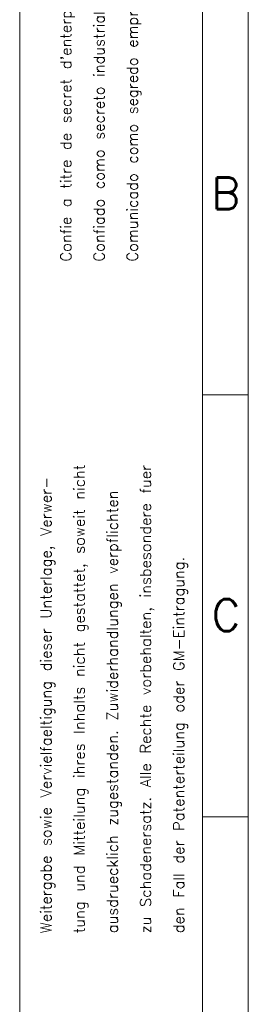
# Model space of a CAD drawing. Extents: x 0 to 1588, y 0 to 1123.
# Tile 22 of 35: x 0 to 95, y 484 to 892. Entities that reach past the tile are written whole.
import ezdxf
from ezdxf.enums import TextEntityAlignment as Align

# ---------------------------------------------------------------- set-up
doc = ezdxf.new("R2010")
doc.units = 0
doc.header["$LTSCALE"] = 18.91
doc.header["$MEASUREMENT"] = 0
doc.layers.add('90000_FRAME', color=7, linetype='CONTINUOUS')
doc.styles.add('SEACAD_TXT_SHX', font='txt.shx', dxfattribs={"height": 0.2})

msp = doc.modelspace()

# ---------------------------------------------------------------- linework, layer by layer
at = {"layer": '90000_FRAME', "color": 7, "linetype": 'CONTINUOUS', "lineweight": 13}
for p, q in [((0, 1123.238556), (0, 0)), ((75.63896, 1104.328816), (75.63896, 18.90974)), ((94.5487, 147.495972), (94.5487, 1085.419076)), ((75.63896, 736.269637), (94.5487, 736.269637)), ((75.63896, 561.657097), (94.5487, 561.657097))]:
    msp.add_line(p, q, dxfattribs=at)

# ---------------------------------------------------------------- texts
at = {"layer": '90000_FRAME', "color": 7, "linetype": 'CONTINUOUS', "lineweight": 13, "style": 'SEACAD_TXT_SHX'}
for s, p in [('Confiado como secreto industrial. Nos reservamos todos los derechos', (30.60602, 791.470768)), ('Comunicado como segredo empresarial. Reservados todos os direitos', (44.333091, 791.470809)), ("Confie a titre de secret d'enterprise. Tous droits reserves.", (16.87895, 791.470727)), ('Weitergabe sowie Vervielfaeltigung dieser Unterlage, Verwer-', (8.645665, 513.422571)), ('tung und Mitteilung ihres Inhalts nicht gestattet, soweit nicht', (22.372736, 513.422612)), ('ausdruecklich zugestanden. Zuwiderhandlungen verpflichten', (36.099806, 513.422653)), ('zu Schadenersatz. Alle Rechte vorbehalten, insbesondere fuer', (49.826877, 513.422694)), ('den Fall der Patenterteilung oder GM-Eintragung.', (63.553947, 513.422736))]:
    msp.add_text(s, height=4.466868, rotation=90.000172, dxfattribs=at).set_placement(p, align=Align.TOP_LEFT)
for s, p in [('B', (79.260165, 826.344383)), ('C', (79.37193, 651.731844))]:
    msp.add_text(s, height=13.236818, dxfattribs=at).set_placement(p, align=Align.TOP_LEFT)

doc.saveas('drawing.dxf')
